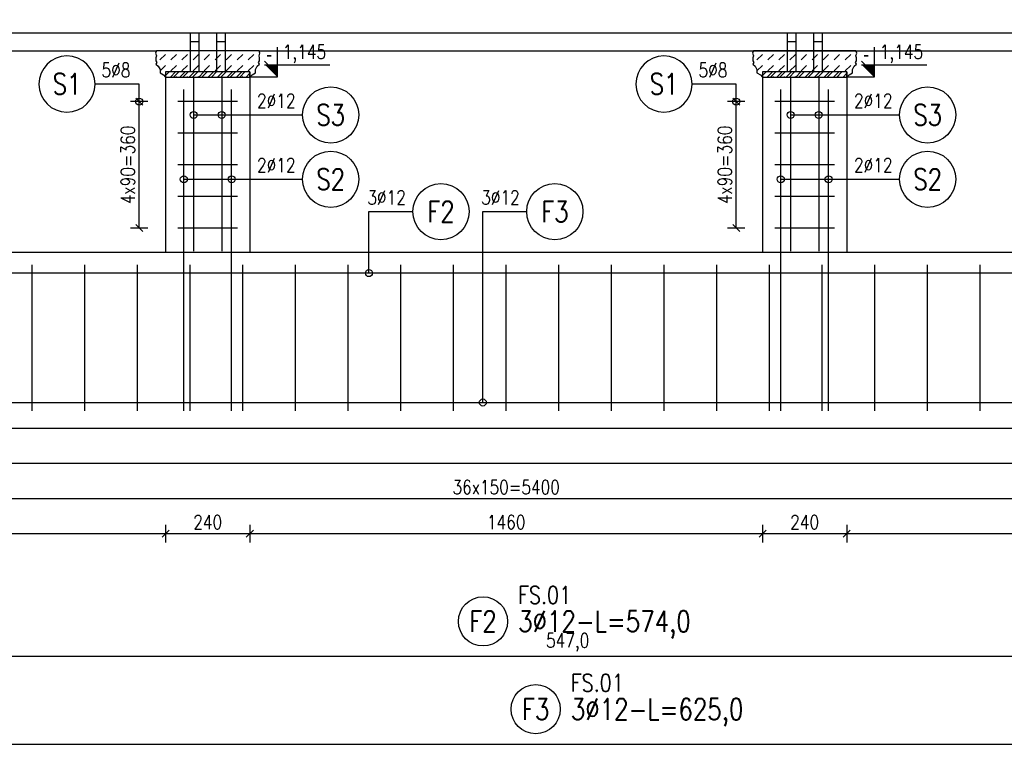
# Model space of a CAD drawing. Header units: millimetres. Extents: x 0 to 1625, y 0 to 742.
# Tile 21 of 24: x 866 to 1146, y 361 to 567. Entities that reach past the tile are written whole.
import ezdxf
from ezdxf.enums import TextEntityAlignment as Align

# ---------------------------------------------------------------- set-up
doc = ezdxf.new("R2010")
doc.units = ezdxf.units.MM
for name, color, linetype in [('_K_Konstrukcja', 7, 'Continuous'), ('e-cad_cienkie', 1, 'Continuous'), ('e-cad_kontur', 2, 'Continuous'), ('e-cad_opisy', 8, 'Continuous'), ('e-cad_prety_widok', 3, 'Continuous'), ('e-cad_stal_kontur', 3, 'Continuous'), ('e-cad_strzemiona', 3, 'Continuous'), ('e-cad_wymiary', 1, 'Continuous'), ('e-cad_wypelnienia', 254, 'Continuous'), ('opis', 5, 'Continuous')]:
    doc.layers.add(name, color=color, linetype=linetype)
doc.layers.add('e-cad_rzutnie', color=61, linetype='Continuous', plot=False)
doc.styles.add('e-cad_1', font='simplex.shx', dxfattribs={"width": 0.8})
doc.styles.add('ROMANS 1do20', font='simplex.shx', dxfattribs={"width": 0.8, "height": 4})
doc.styles.get("Standard").update_dxf_attribs({"font": 'arial.ttf'})
doc.dimstyles.new('e-cad_1_20_[cm]', dxfattribs={"dimscale": 2, "dimtxt": 2, "dimasz": 1, "dimexe": 1.25, "dimexo": 0.625, "dimtad": 1, "dimdec": 0, "dimlfac": 10, "dimrnd": 0.1, "dimzin": 1, "dimtxsty": 'e-cad_1', "dimblk": 'OBLIQUE', "dimcen": 2.5, "dimclrd": 8, "dimclre": 8, "dimclrt": 1, "dimadec": 0, "dimazin": 0, "dimtfac": 1, "dimtix": 1, "dimtmove": 1, "dimatfit": 3, "dimldrblk": 'OBLIQUE', "dimfxl": 1.25, "dimfxlon": 1, "dimtfill": 1, "dimarcsym": 0})

# ---------------------------------------------------------------- blocks, each defined once
blk = doc.blocks.new('_Oblique')
at = {"color": 0, "linetype": 'ByBlock', "lineweight": -2}
blk.add_line((-0.5, -0.5), (0.5, 0.5), dxfattribs=at)
blk = doc.blocks.new('*D99')
at = {"layer": 'Defpoints', "color": 0, "ltscale": 0.8}
for p in [(919.58, 500.83), (1192.83, 500.83), (867.08, 450.83)]:
    blk.add_point(p, dxfattribs=at)
at = {"layer": 'e-cad_wymiary', "color": 8, "lineweight": -2, "ltscale": 0.8}
for p, q in [((1190.33, 500.83), (1195.33, 500.83)), ((1192.83, 450.83), (1192.83, 500.83)), ((1190.33, 450.83), (1195.33, 450.83))]:
    blk.add_line(p, q, dxfattribs=at)
at = {"layer": 'e-cad_wymiary', "color": 8, "lineweight": -2, "ltscale": 0.8, "xscale": 2, "yscale": 2, "zscale": 2}
for p, rotation in [((1192.83, 500.83), 90), ((1192.83, 450.83), 270)]:
    blk.add_blockref('_Oblique', p, dxfattribs=dict(at, rotation=rotation))
at = {"layer": 'e-cad_wymiary', "color": 1, "ltscale": 0.8, "insert": (1189.58, 475.83), "char_height": 4, "attachment_point": 5, "rotation": 90, "style": 'e-cad_1', "bg_fill": 3, "box_fill_scale": 1.1, "bg_fill_color": 257, "bg_fill_transparency": 0}
blk.add_mtext('500', dxfattribs=at)
blk = doc.blocks.new('*D100')
at = {"layer": 'Defpoints', "color": 0, "ltscale": 0.8}
for p in [(931.58, 550.83), (1192.83, 550.83), (919.58, 500.83)]:
    blk.add_point(p, dxfattribs=at)
at = {"layer": 'e-cad_wymiary', "color": 8, "lineweight": -2, "ltscale": 0.8}
for p, q in [((1190.33, 550.83), (1195.33, 550.83)), ((1192.83, 500.83), (1192.83, 550.83)), ((1190.33, 500.83), (1195.33, 500.83))]:
    blk.add_line(p, q, dxfattribs=at)
at = {"layer": 'e-cad_wymiary', "color": 8, "lineweight": -2, "ltscale": 0.8, "xscale": 2, "yscale": 2, "zscale": 2}
for p, rotation in [((1192.83, 550.83), 90), ((1192.83, 500.83), 270)]:
    blk.add_blockref('_Oblique', p, dxfattribs=dict(at, rotation=rotation))
at = {"layer": 'e-cad_wymiary', "color": 1, "ltscale": 0.8, "insert": (1189.58, 525.83), "char_height": 4, "attachment_point": 5, "rotation": 90, "style": 'e-cad_1', "bg_fill": 3, "box_fill_scale": 1.1, "bg_fill_color": 257, "bg_fill_transparency": 0}
blk.add_mtext('500', dxfattribs=at)
blk = doc.blocks.new('*D101')
at = {"layer": 'Defpoints', "color": 0, "ltscale": 0.8}
for p in [(924.58, 558.33), (1192.83, 558.33), (931.58, 550.83)]:
    blk.add_point(p, dxfattribs=at)
at = {"layer": 'e-cad_wymiary', "color": 8, "lineweight": -2, "ltscale": 0.8}
for p, q in [((1190.33, 558.33), (1195.33, 558.33)), ((1192.83, 558.33), (1192.83, 560.33)), ((1192.83, 550.83), (1192.83, 558.33)), ((1190.33, 550.83), (1195.33, 550.83)), ((1192.83, 550.83), (1192.83, 548.83))]:
    blk.add_line(p, q, dxfattribs=at)
at = {"layer": 'e-cad_wymiary', "color": 8, "lineweight": -2, "ltscale": 0.8, "xscale": 2, "yscale": 2, "zscale": 2}
for p, rotation in [((1192.83, 558.33), 270), ((1192.83, 550.83), 90)]:
    blk.add_blockref('_Oblique', p, dxfattribs=dict(at, rotation=rotation))
at = {"layer": 'e-cad_wymiary', "color": 1, "ltscale": 0.8, "insert": (1189.58, 554.58), "char_height": 4, "attachment_point": 5, "rotation": 90, "style": 'e-cad_1', "bg_fill": 3, "box_fill_scale": 1.1, "bg_fill_color": 257, "bg_fill_transparency": 0}
blk.add_mtext('75', dxfattribs=at)
blk = doc.blocks.new('*D156')
at = {"layer": 'Defpoints', "color": 0, "ltscale": 0.8}
for p in [(734.58, 455.83), (1274.58, 455.83), (1274.58, 430.83)]:
    blk.add_point(p, dxfattribs=at)
at = {"layer": 'e-cad_wymiary', "color": 8, "lineweight": -2, "ltscale": 0.8}
for p, q in [((734.58, 433.33), (734.58, 428.33)), ((1274.58, 433.33), (1274.58, 428.33)), ((734.58, 430.83), (1274.58, 430.83))]:
    blk.add_line(p, q, dxfattribs=at)
at = {"layer": 'e-cad_wymiary', "color": 8, "lineweight": -2, "ltscale": 0.8, "xscale": 2, "yscale": 2, "zscale": 2, "rotation": 180}
blk.add_blockref('_Oblique', (734.58, 430.83), dxfattribs=at)
at = {"layer": 'e-cad_wymiary', "color": 8, "lineweight": -2, "ltscale": 0.8, "xscale": 2, "yscale": 2, "zscale": 2}
blk.add_blockref('_Oblique', (1274.58, 430.83), dxfattribs=at)
at = {"layer": 'e-cad_wymiary', "color": 1, "ltscale": 0.8, "insert": (1004.58, 434.08), "char_height": 4, "attachment_point": 5, "style": 'e-cad_1', "bg_fill": 3, "box_fill_scale": 1.1, "bg_fill_color": 257, "bg_fill_transparency": 0}
blk.add_mtext('36x150=5400', dxfattribs=at)
blk = doc.blocks.new('e-cad_ZelbetOpis_7')
blk.add_circle((5, 5), 3.5)
at = {"layer": 'e-cad_opisy', "style": 'e-cad_1', "width": 0.8, "flags": 1}
for tag, p in [('SREDNICA', (25, 8)), ('SZT', (25, 7)), ('DLUGOSC', (25, 7.5)), ('KOD', (30, 8)), ('HAK_1', (30, 7.5)), ('HAK_2', (30, 7)), ('GATUNEK_STALI', (25, 6.5)), ('OPIS_2', (25, 5.5)), ('KLASA_STALI', (25, 6)), ('A', (30, 6.5)), ('C', (30, 5.5)), ('B', (30, 6)), ('D', (30, 5)), ('E', (30, 4.5)), ('F', (30, 4)), ('R', (30, 3.5)), ('HAK_1_DLUGOSC', (30, 3)), ('HAK_2_DLUGOSC', (30, 2.5)), ('KIERUNEK', (30, 2))]:
    blk.add_attdef(tag, p, '', height=0.3, dxfattribs=at)
at = {"layer": 'e-cad_opisy', "style": 'e-cad_1', "width": 0.8}
blk.add_attdef('NR', text='', height=3, dxfattribs=at).set_placement((5, 3.5), align=Align.CENTER)
for tag, p in [('OPIS_1', (10, 3.5)), ('UWAGI', (10, -6))]:
    blk.add_attdef(tag, p, '', height=3, dxfattribs=at)
at = {"layer": 'e-cad_rzutnie', "style": 'e-cad_1', "width": 0.8}
blk.add_attdef('POZYCJA', (10, 7.5), '', height=2.5, dxfattribs=at)
blk = doc.blocks.new('e-cad_ZelbetOpisNiezliczalny_1P')
at = {"layer": 'e-cad_cienkie'}
blk.add_circle((4, 0), 4, dxfattribs=at)
at = {"layer": 'e-cad_opisy', "ltscale": 0.04, "style": 'e-cad_1', "width": 0.8}
for tag, p in [('OPIS', (-1, 1)), ('UWAGI', (-1, -3))]:
    blk.add_attdef(tag, text='', height=2, dxfattribs=at).set_placement(p, align=Align.RIGHT)
blk.add_attdef('NR', text='', height=3, dxfattribs=at).set_placement((4, 0), align=Align.MIDDLE_CENTER)
blk = doc.blocks.new('*D160')
at = {"layer": 'Defpoints', "color": 0, "ltscale": 0.8}
for p in [(761.58, 500.83), (907.58, 500.83), (907.58, 420.83)]:
    blk.add_point(p, dxfattribs=at)
at = {"layer": 'e-cad_wymiary', "color": 8, "lineweight": -2, "ltscale": 0.8}
for p, q in [((761.58, 423.33), (761.58, 418.33)), ((761.58, 420.83), (907.58, 420.83)), ((907.58, 423.33), (907.58, 418.33))]:
    blk.add_line(p, q, dxfattribs=at)
at = {"layer": 'e-cad_wymiary', "color": 8, "lineweight": -2, "ltscale": 0.8, "xscale": 2, "yscale": 2, "zscale": 2, "rotation": 180}
blk.add_blockref('_Oblique', (761.58, 420.83), dxfattribs=at)
at = {"layer": 'e-cad_wymiary', "color": 8, "lineweight": -2, "ltscale": 0.8, "xscale": 2, "yscale": 2, "zscale": 2}
blk.add_blockref('_Oblique', (907.58, 420.83), dxfattribs=at)
at = {"layer": 'e-cad_wymiary', "color": 1, "ltscale": 0.8, "insert": (834.58, 424.08), "char_height": 4, "attachment_point": 5, "style": 'e-cad_1', "bg_fill": 3, "box_fill_scale": 1.1, "bg_fill_color": 257, "bg_fill_transparency": 0}
blk.add_mtext('1460', dxfattribs=at)
blk = doc.blocks.new('*D161')
at = {"layer": 'Defpoints', "color": 0, "ltscale": 0.8}
for p in [(907.58, 500.83), (931.58, 500.83), (931.58, 420.83)]:
    blk.add_point(p, dxfattribs=at)
at = {"layer": 'e-cad_wymiary', "color": 8, "lineweight": -2, "ltscale": 0.8}
for p, q in [((907.58, 423.33), (907.58, 418.33)), ((907.58, 420.83), (931.58, 420.83)), ((931.58, 423.33), (931.58, 418.33))]:
    blk.add_line(p, q, dxfattribs=at)
at = {"layer": 'e-cad_wymiary', "color": 8, "lineweight": -2, "ltscale": 0.8, "xscale": 2, "yscale": 2, "zscale": 2, "rotation": 180}
blk.add_blockref('_Oblique', (907.58, 420.83), dxfattribs=at)
at = {"layer": 'e-cad_wymiary', "color": 8, "lineweight": -2, "ltscale": 0.8, "xscale": 2, "yscale": 2, "zscale": 2}
blk.add_blockref('_Oblique', (931.58, 420.83), dxfattribs=at)
at = {"layer": 'e-cad_wymiary', "color": 1, "ltscale": 0.8, "insert": (919.58, 424.08), "char_height": 4, "attachment_point": 5, "style": 'e-cad_1', "bg_fill": 3, "box_fill_scale": 1.1, "bg_fill_color": 257, "bg_fill_transparency": 0}
blk.add_mtext('240', dxfattribs=at)
blk = doc.blocks.new('*D162')
at = {"layer": 'Defpoints', "color": 0, "ltscale": 0.8}
for p in [(931.58, 500.83), (1077.58, 500.83), (1077.58, 420.83)]:
    blk.add_point(p, dxfattribs=at)
at = {"layer": 'e-cad_wymiary', "color": 8, "lineweight": -2, "ltscale": 0.8}
for p, q in [((931.58, 423.33), (931.58, 418.33)), ((931.58, 420.83), (1077.58, 420.83)), ((1077.58, 423.33), (1077.58, 418.33))]:
    blk.add_line(p, q, dxfattribs=at)
at = {"layer": 'e-cad_wymiary', "color": 8, "lineweight": -2, "ltscale": 0.8, "xscale": 2, "yscale": 2, "zscale": 2, "rotation": 180}
blk.add_blockref('_Oblique', (931.58, 420.83), dxfattribs=at)
at = {"layer": 'e-cad_wymiary', "color": 8, "lineweight": -2, "ltscale": 0.8, "xscale": 2, "yscale": 2, "zscale": 2}
blk.add_blockref('_Oblique', (1077.58, 420.83), dxfattribs=at)
at = {"layer": 'e-cad_wymiary', "color": 1, "ltscale": 0.8, "insert": (1004.58, 424.08), "char_height": 4, "attachment_point": 5, "style": 'e-cad_1', "bg_fill": 3, "box_fill_scale": 1.1, "bg_fill_color": 257, "bg_fill_transparency": 0}
blk.add_mtext('1460', dxfattribs=at)
blk = doc.blocks.new('*D163')
at = {"layer": 'Defpoints', "color": 0, "ltscale": 0.8}
for p in [(1077.58, 500.83), (1101.58, 500.83), (1101.58, 420.83)]:
    blk.add_point(p, dxfattribs=at)
at = {"layer": 'e-cad_wymiary', "color": 8, "lineweight": -2, "ltscale": 0.8}
for p, q in [((1077.58, 423.33), (1077.58, 418.33)), ((1077.58, 420.83), (1101.58, 420.83)), ((1101.58, 423.33), (1101.58, 418.33))]:
    blk.add_line(p, q, dxfattribs=at)
at = {"layer": 'e-cad_wymiary', "color": 8, "lineweight": -2, "ltscale": 0.8, "xscale": 2, "yscale": 2, "zscale": 2, "rotation": 180}
blk.add_blockref('_Oblique', (1077.58, 420.83), dxfattribs=at)
at = {"layer": 'e-cad_wymiary', "color": 8, "lineweight": -2, "ltscale": 0.8, "xscale": 2, "yscale": 2, "zscale": 2}
blk.add_blockref('_Oblique', (1101.58, 420.83), dxfattribs=at)
at = {"layer": 'e-cad_wymiary', "color": 1, "ltscale": 0.8, "insert": (1089.58, 424.08), "char_height": 4, "attachment_point": 5, "style": 'e-cad_1', "bg_fill": 3, "box_fill_scale": 1.1, "bg_fill_color": 257, "bg_fill_transparency": 0}
blk.add_mtext('240', dxfattribs=at)
blk = doc.blocks.new('*D164')
at = {"layer": 'Defpoints', "color": 0, "ltscale": 0.8}
for p in [(1101.58, 500.83), (1247.58, 500.83), (1247.58, 420.83)]:
    blk.add_point(p, dxfattribs=at)
at = {"layer": 'e-cad_wymiary', "color": 8, "lineweight": -2, "ltscale": 0.8}
for p, q in [((1101.58, 423.33), (1101.58, 418.33)), ((1101.58, 420.83), (1247.58, 420.83)), ((1247.58, 423.33), (1247.58, 418.33))]:
    blk.add_line(p, q, dxfattribs=at)
at = {"layer": 'e-cad_wymiary', "color": 8, "lineweight": -2, "ltscale": 0.8, "xscale": 2, "yscale": 2, "zscale": 2, "rotation": 180}
blk.add_blockref('_Oblique', (1101.58, 420.83), dxfattribs=at)
at = {"layer": 'e-cad_wymiary', "color": 8, "lineweight": -2, "ltscale": 0.8, "xscale": 2, "yscale": 2, "zscale": 2}
blk.add_blockref('_Oblique', (1247.58, 420.83), dxfattribs=at)
at = {"layer": 'e-cad_wymiary', "color": 1, "ltscale": 0.8, "insert": (1174.58, 424.08), "char_height": 4, "attachment_point": 5, "style": 'e-cad_1', "bg_fill": 3, "box_fill_scale": 1.1, "bg_fill_color": 257, "bg_fill_transparency": 0}
blk.add_mtext('1460', dxfattribs=at)
blk = doc.blocks.new('*D173')
at = {"layer": 'Defpoints', "color": 0, "ltscale": 0.8}
for p in [(900.08, 543.83), (911.08, 543.83), (911.08, 507.83)]:
    blk.add_point(p, dxfattribs=at)
at = {"layer": 'e-cad_wymiary', "color": 8, "lineweight": -2, "ltscale": 0.8}
for p, q in [((902.58, 543.83), (897.58, 543.83)), ((900.08, 507.83), (900.08, 543.83)), ((902.58, 507.83), (897.58, 507.83))]:
    blk.add_line(p, q, dxfattribs=at)
at = {"layer": 'e-cad_wymiary', "color": 8, "lineweight": -2, "ltscale": 0.8, "xscale": 2, "yscale": 2, "zscale": 2}
for p, rotation in [((900.08, 543.83), 90), ((900.08, 507.83), 270)]:
    blk.add_blockref('_Oblique', p, dxfattribs=dict(at, rotation=rotation))
at = {"layer": 'e-cad_wymiary', "color": 1, "ltscale": 0.8, "insert": (896.83, 525.83), "char_height": 4, "attachment_point": 5, "rotation": 90, "style": 'e-cad_1', "bg_fill": 3, "box_fill_scale": 1.1, "bg_fill_color": 257, "bg_fill_transparency": 0}
blk.add_mtext('4x90=360', dxfattribs=at)
blk = doc.blocks.new('*D174')
at = {"layer": 'Defpoints', "color": 0, "ltscale": 0.8}
for p in [(1070.08, 543.83), (1081.08, 543.83), (1081.08, 507.83)]:
    blk.add_point(p, dxfattribs=at)
at = {"layer": 'e-cad_wymiary', "color": 8, "lineweight": -2, "ltscale": 0.8}
for p, q in [((1072.58, 543.83), (1067.58, 543.83)), ((1070.08, 507.83), (1070.08, 543.83)), ((1072.58, 507.83), (1067.58, 507.83))]:
    blk.add_line(p, q, dxfattribs=at)
at = {"layer": 'e-cad_wymiary', "color": 8, "lineweight": -2, "ltscale": 0.8, "xscale": 2, "yscale": 2, "zscale": 2}
for p, rotation in [((1070.08, 543.83), 90), ((1070.08, 507.83), 270)]:
    blk.add_blockref('_Oblique', p, dxfattribs=dict(at, rotation=rotation))
at = {"layer": 'e-cad_wymiary', "color": 1, "ltscale": 0.8, "insert": (1066.83, 525.83), "char_height": 4, "attachment_point": 5, "rotation": 90, "style": 'e-cad_1', "bg_fill": 3, "box_fill_scale": 1.1, "bg_fill_color": 257, "bg_fill_transparency": 0}
blk.add_mtext('4x90=360', dxfattribs=at)

msp = doc.modelspace()

# ---------------------------------------------------------------- hatches: boundary and pattern name
at = {"layer": 'e-cad_wypelnienia', "ltscale": 0.005}
h = msp.add_hatch(dxfattribs=at)
h.set_pattern_fill('DASH', color=256, scale=0.7, angle=45, style=0)
h.set_pattern_definition([(45, (-21145.9465, 23676.2824), (0, 3.14308964), [2.2225, -2.2225])])
h.paths.add_polyline_path([(904.76, 557.64), (904.97, 556.83), (904.82, 556.27), (904.82, 555.43), (905.1, 554.95), (904.85, 554.53), (905.48, 553.9), (906, 552.98), (906, 552.01), (906.96, 551.45), (907.58, 550.83), (931.58, 550.83), (932.21, 551.45), (933.16, 552.01), (933.16, 552.98), (933.69, 553.9), (934.32, 554.53), (934.07, 554.95), (934.34, 555.43), (934.34, 556.27), (934.19, 556.83), (934.41, 557.64), (934.19, 558.33), (904.97, 558.33)])
h = msp.add_hatch(dxfattribs=at)
h.set_pattern_fill('ANSI32', color=256, scale=0.2)
h.set_pattern_definition([(45, (-236649.438, 26405.8097), (-1.347038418, 1.347038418), []), (45, (-236648.54, 26405.8097), (-1.347038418, 1.347038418), [])])
h.paths.add_polyline_path([(907.58, 550.83), (907.58, 552.33), (931.58, 552.33), (931.58, 550.83)])
at = {"layer": 'opis', "ltscale": 2}
h = msp.add_hatch(color=9, dxfattribs=at)
h.paths.add_polyline_path([(939.33, 554.32), (935.84, 554.32), (937.33, 552.83), (939.33, 552.83)])
h.paths.add_polyline_path([(939.33, 552.83), (937.33, 552.83), (939.33, 550.83)])

# ---------------------------------------------------------------- linework, layer by layer
at = {"layer": '_K_Konstrukcja', "color": 8, "ltscale": 0.005}
for p, q in [((764.19, 558.33), (904.97, 558.33)), ((934.19, 558.33), (1244.97, 558.33))]:
    msp.add_line(p, q, dxfattribs=at)
at = {"layer": 'e-cad_cienkie', "ltscale": 0.1}
msp.add_lwpolyline([(931.58, 550.83), (932.21, 551.45), (933.16, 552.01), (933.16, 552.98), (933.69, 553.9), (934.32, 554.53), (934.07, 554.95), (934.34, 555.43), (934.34, 556.27), (934.19, 556.83), (934.41, 557.64), (934.19, 558.33), (904.97, 558.33), (904.76, 557.64), (904.97, 556.83), (904.82, 556.27), (904.82, 555.43), (905.1, 554.95), (904.85, 554.53), (905.48, 553.9), (906, 552.98), (906, 552.01), (906.96, 551.45), (907.58, 550.83)], close=True, dxfattribs=at)
at = {"layer": 'e-cad_cienkie', "color": 9, "ltscale": 0.8}
msp.add_lwpolyline([(726.08, 450.83), (1283.08, 450.83), (1293.08, 440.83), (716.08, 440.83)], close=True, dxfattribs=at)
at = {"layer": 'e-cad_kontur', "ltscale": 0.005}
for p, q in [((907.58, 552.33), (907.58, 500.83)), ((931.58, 552.33), (931.58, 500.83))]:
    msp.add_line(p, q, dxfattribs=at)
for points in [[(714.58, 573.33), (1294.58, 573.33), (1294.58, 563.33), (714.58, 563.33)], [(907.58, 550.83), (931.58, 550.83), (931.58, 552.33), (907.58, 552.33)], [(726.08, 450.83), (1283.08, 450.83), (1283.08, 500.83), (726.08, 500.83)]]:
    msp.add_lwpolyline(points, close=True, dxfattribs=at)
at = {"layer": 'e-cad_prety_widok', "ltscale": 0.8}
for points in [[(762.68, 410.23), (762.68, 363.83, 0.414214), (765.68, 360.83), (1308.48, 360.83, 0.414214), (1311.48, 363.83), (1311.48, 410.23)], [(1294.98, 370.43), (1294.98, 382.83, 0.414214), (1291.98, 385.83), (752.18, 385.83, 0.414214), (749.18, 382.83), (749.18, 370.43)]]:
    msp.add_lwpolyline(points, format="xyb", dxfattribs=at)
at = {"layer": 'e-cad_stal_kontur', "ltscale": 0.005}
for p, q in [((914.58, 563.33), (914.58, 552.33)), ((914.58, 560.99), (917.08, 560.99)), ((917.08, 563.33), (917.08, 552.33)), ((922.08, 563.33), (922.08, 552.33)), ((922.08, 560.99), (924.58, 560.99)), ((924.58, 563.33), (924.58, 552.33))]:
    msp.add_line(p, q, dxfattribs=at)
at = {"layer": 'opis', "color": 9, "ltscale": 2}
for p, q in [((939.33, 559.31), (939.33, 550.83)), ((939.33, 551.83), (935.8, 555.32)), ((935.8, 554.32), (954.38, 554.32))]:
    msp.add_line(p, q, dxfattribs=at)
msp.add_lwpolyline([(939.33, 550.83), (931.58, 550.83)], dxfattribs=at)

# ---------------------------------------------------------------- block references
at = {"layer": 'e-cad_opisy', "ltscale": 0.8, "xscale": 2, "yscale": 2, "zscale": 2, "rotation": 360}
msp.add_blockref('e-cad_ZelbetOpis_7', (987.98, 385.83), dxfattribs=at).add_auto_attribs({'OPIS_1': '3%%c12-L=574,0', 'NR': 'F2', 'POZYCJA': 'FS.01'})
at = {"layer": 'e-cad_opisy', "ltscale": 0.8, "xscale": 2, "yscale": 2, "zscale": 2}
msp.add_blockref('e-cad_ZelbetOpis_7', (1002.98, 360.83), dxfattribs=at).add_auto_attribs({'OPIS_1': '3%%c12-L=625,0', 'NR': 'F3', 'POZYCJA': 'FS.01'})

# ---------------------------------------------------------------- texts
at = {"layer": 'e-cad_opisy', "ltscale": 0.8, "style": 'e-cad_1', "width": 0.8}
msp.add_text('547,0', height=4, dxfattribs=at).set_placement((1022.08, 390.43), align=Align.MIDDLE_CENTER)
at = {"layer": 'opis', "color": 9, "ltscale": 2, "style": 'ROMANS 1do20', "width": 0.8}
msp.add_text('1,145', height=4, dxfattribs=at).set_placement((940.95, 556.04))
at = {"layer": 'opis', "color": 9, "ltscale": 2}
msp.add_text('-', height=3.49, dxfattribs=at).set_placement((936.27, 555.52))

# ---------------------------------------------------------------- next in the draw order: dimensions: what is measured, and where the dimension line sits
at = {"layer": 'e-cad_wymiary', "ltscale": 0.8}
dim = msp.add_linear_dim(base=(1192.83, 500.83), p1=(867.08, 450.83), p2=(919.58, 500.83), angle=90, dimstyle='e-cad_1_20_[cm]', override={"dimblk": 'Oblique', "dimtfill": 1, "dimtfillclr": 0}, dxfattribs=at)
dim.commit()
dim.dimension.update_dxf_attribs({"geometry": '*D99', "text_midpoint": (1189.58, 475.83)})

# ---------------------------------------------------------------- next in the draw order: linework, layer by layer
at = {"layer": 'e-cad_prety_widok', "ltscale": 0.8}
msp.add_lwpolyline([(912.78, 455.83), (912.78, 547.33)], dxfattribs=at)
for points in [[(730.18, 497.56), (730.18, 461.16, 0.414214), (733.18, 458.16), (1275.98, 458.16, 0.414214), (1278.98, 461.16), (1278.98, 497.56)], [(1277.48, 479.6), (1277.48, 492, 0.414214), (1274.48, 495), (734.68, 495, 0.414214), (731.68, 492), (731.68, 479.6)]]:
    msp.add_lwpolyline(points, format="xyb", dxfattribs=at)
at = {"layer": 'e-cad_strzemiona', "ltscale": 0.8}
for points in [[(869.58, 455.83), (869.58, 497.33)], [(884.58, 455.83), (884.58, 497.33)], [(899.58, 455.83), (899.58, 497.33)], [(914.58, 455.83), (914.58, 497.33)], [(929.58, 455.83), (929.58, 497.33)], [(944.58, 455.83), (944.58, 497.33)], [(959.58, 455.83), (959.58, 497.33)], [(974.58, 455.83), (974.58, 497.33)], [(989.58, 455.83), (989.58, 497.33)], [(1004.58, 455.83), (1004.58, 497.33)], [(1019.58, 455.83), (1019.58, 497.33)], [(1034.58, 455.83), (1034.58, 497.33)], [(1049.58, 455.83), (1049.58, 497.33)], [(1064.58, 455.83), (1064.58, 497.33)], [(1079.58, 455.83), (1079.58, 497.33)], [(1094.58, 455.83), (1094.58, 497.33)], [(1109.58, 455.83), (1109.58, 497.33)], [(1124.58, 455.83), (1124.58, 497.33)], [(1139.58, 455.83), (1139.58, 497.33)]]:
    msp.add_lwpolyline(points, dxfattribs=at)

# ---------------------------------------------------------------- next in the draw order: dimensions: what is measured, and where the dimension line sits
at = {"layer": 'e-cad_wymiary', "ltscale": 0.8}
dim = msp.add_linear_dim(base=(1192.83, 550.83), p1=(919.58, 500.83), p2=(931.58, 550.83), angle=90, dimstyle='e-cad_1_20_[cm]', override={"dimblk": 'Oblique', "dimtfill": 1, "dimtfillclr": 0}, dxfattribs=at)
dim.commit()
dim.dimension.update_dxf_attribs({"geometry": '*D100', "text_midpoint": (1189.58, 525.83)})

# ---------------------------------------------------------------- next in the draw order: linework, layer by layer
at = {"layer": 'e-cad_prety_widok', "ltscale": 0.8}
for points in [[(926.38, 455.83), (926.38, 547.33)], [(1082.78, 455.83), (1082.78, 547.33)], [(1096.38, 455.83), (1096.38, 547.33)]]:
    msp.add_lwpolyline(points, dxfattribs=at)
at = {"layer": 'e-cad_strzemiona', "ltscale": 0.8}
for points in [[(928.08, 543.83), (911.08, 543.83)], [(1098.08, 543.83), (1081.08, 543.83)], [(928.08, 534.83), (911.08, 534.83)], [(1098.08, 534.83), (1081.08, 534.83)], [(928.08, 525.83), (911.08, 525.83)], [(1098.08, 525.83), (1081.08, 525.83)], [(928.08, 516.83), (911.08, 516.83)], [(1098.08, 516.83), (1081.08, 516.83)], [(928.08, 507.83), (911.08, 507.83)], [(1098.08, 507.83), (1081.08, 507.83)]]:
    msp.add_lwpolyline(points, dxfattribs=at)

# ---------------------------------------------------------------- next in the draw order: block references
at = {"layer": 'e-cad_opisy', "ltscale": 0.8, "xscale": 2, "yscale": 2, "zscale": 2}
for p, values in [((946.6, 521.73), {'OPIS': '2%%c12', 'NR': 'S2'}), ((1116.6, 521.73), {'OPIS': '2%%c12', 'NR': 'S2'}), ((978.01, 512.5), {'OPIS': '3%%c12', 'NR': 'F2'}), ((1010.44, 512.5), {'OPIS': '3%%c12', 'NR': 'F3'})]:
    msp.add_blockref('e-cad_ZelbetOpisNiezliczalny_1P', p, dxfattribs=at).add_auto_attribs(values)

# ---------------------------------------------------------------- next in the draw order: dimensions: what is measured, and where the dimension line sits
at = {"layer": 'e-cad_wymiary', "ltscale": 0.8}
dim = msp.add_linear_dim(base=(1192.83, 558.33), p1=(931.58, 550.83), p2=(924.58, 558.33), angle=90, dimstyle='e-cad_1_20_[cm]', override={"dimblk": 'Oblique', "dimtfill": 1, "dimtfillclr": 0}, dxfattribs=at)
dim.commit()
dim.dimension.update_dxf_attribs({"geometry": '*D101', "text_midpoint": (1189.58, 554.58)})

# ---------------------------------------------------------------- next in the draw order: leaders
at = {"layer": 'e-cad_cienkie', "ltscale": 0.8}
for points in [[(915.58, 540.04), (946.6, 540.04)], [(923.58, 540.04), (946.6, 540.04)], [(1085.58, 540.04), (1116.6, 540.04)], [(1093.58, 540.04), (1116.6, 540.04)], [(912.78, 521.73), (946.6, 521.73)], [(926.38, 521.73), (946.6, 521.73)], [(1082.78, 521.73), (1116.6, 521.73)], [(1096.38, 521.73), (1116.6, 521.73)], [(965.5, 495), (965.5, 512.5), (978.01, 512.5)]]:
    msp.add_leader(points, dimstyle='e-cad_1_20_[cm]', override={"dimldrblk": 'DotBlank'}, dxfattribs=at)

# ---------------------------------------------------------------- next in the draw order: hatches: boundary and pattern name
at = {"layer": 'e-cad_wypelnienia', "ltscale": 0.005}
h = msp.add_hatch(dxfattribs=at)
h.set_pattern_fill('DASH', color=256, scale=0.7, angle=45, style=0)
h.set_pattern_definition([(45, (-20975.9465, 23676.2824), (0, 3.14308964), [2.2225, -2.2225])])
h.paths.add_polyline_path([(1074.76, 557.64), (1074.97, 556.83), (1074.82, 556.27), (1074.82, 555.43), (1075.1, 554.95), (1074.85, 554.53), (1075.48, 553.9), (1076, 552.98), (1076, 552.01), (1076.96, 551.45), (1077.58, 550.83), (1101.58, 550.83), (1102.21, 551.45), (1103.16, 552.01), (1103.16, 552.98), (1103.69, 553.9), (1104.32, 554.53), (1104.07, 554.95), (1104.34, 555.43), (1104.34, 556.27), (1104.19, 556.83), (1104.41, 557.64), (1104.19, 558.33), (1074.97, 558.33)])
h = msp.add_hatch(dxfattribs=at)
h.set_pattern_fill('ANSI32', color=256, scale=0.2)
h.set_pattern_definition([(45, (-236479.438, 26405.8097), (-1.347038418, 1.347038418), []), (45, (-236478.54, 26405.8097), (-1.347038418, 1.347038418), [])])
h.paths.add_polyline_path([(1077.58, 550.83), (1077.58, 552.33), (1101.58, 552.33), (1101.58, 550.83)])
at = {"layer": 'opis', "ltscale": 2}
h = msp.add_hatch(color=9, dxfattribs=at)
h.paths.add_polyline_path([(1109.33, 554.32), (1105.84, 554.32), (1107.33, 552.83), (1109.33, 552.83)])
h.paths.add_polyline_path([(1109.33, 552.83), (1107.33, 552.83), (1109.33, 550.83)])

# ---------------------------------------------------------------- next in the draw order: linework, layer by layer
at = {"layer": 'e-cad_cienkie', "ltscale": 0.1}
msp.add_lwpolyline([(1101.58, 550.83), (1102.21, 551.45), (1103.16, 552.01), (1103.16, 552.98), (1103.69, 553.9), (1104.32, 554.53), (1104.07, 554.95), (1104.34, 555.43), (1104.34, 556.27), (1104.19, 556.83), (1104.41, 557.64), (1104.19, 558.33), (1074.97, 558.33), (1074.76, 557.64), (1074.97, 556.83), (1074.82, 556.27), (1074.82, 555.43), (1075.1, 554.95), (1074.85, 554.53), (1075.48, 553.9), (1076, 552.98), (1076, 552.01), (1076.96, 551.45), (1077.58, 550.83)], close=True, dxfattribs=at)
at = {"layer": 'e-cad_kontur', "ltscale": 0.005}
for p, q in [((1077.58, 552.33), (1077.58, 500.83)), ((1101.58, 552.33), (1101.58, 500.83))]:
    msp.add_line(p, q, dxfattribs=at)
msp.add_lwpolyline([(1077.58, 550.83), (1101.58, 550.83), (1101.58, 552.33), (1077.58, 552.33)], close=True, dxfattribs=at)
at = {"layer": 'e-cad_stal_kontur', "ltscale": 0.005}
for p, q in [((1084.58, 563.33), (1084.58, 552.33)), ((1084.58, 560.99), (1087.08, 560.99)), ((1087.08, 563.33), (1087.08, 552.33)), ((1092.08, 563.33), (1092.08, 552.33)), ((1092.08, 560.99), (1094.58, 560.99)), ((1094.58, 563.33), (1094.58, 552.33))]:
    msp.add_line(p, q, dxfattribs=at)
at = {"layer": 'opis', "color": 9, "ltscale": 2}
for p, q in [((1109.33, 559.31), (1109.33, 550.83)), ((1109.33, 551.83), (1105.8, 555.32)), ((1105.8, 554.32), (1124.38, 554.32))]:
    msp.add_line(p, q, dxfattribs=at)
msp.add_lwpolyline([(1109.33, 550.83), (1101.58, 550.83)], dxfattribs=at)

# ---------------------------------------------------------------- next in the draw order: block references
at = {"layer": 'e-cad_opisy', "ltscale": 0.8, "xscale": 2, "yscale": 2, "zscale": 2}
for p in [(946.6, 540.04), (1116.6, 540.04)]:
    msp.add_blockref('e-cad_ZelbetOpisNiezliczalny_1P', p, dxfattribs=at).add_auto_attribs({'OPIS': '2%%c12', 'NR': 'S3'})

# ---------------------------------------------------------------- next in the draw order: texts
at = {"layer": 'opis', "color": 9, "ltscale": 2, "style": 'ROMANS 1do20', "width": 0.8}
msp.add_text('1,145', height=4, dxfattribs=at).set_placement((1110.95, 556.04))
at = {"layer": 'opis', "color": 9, "ltscale": 2}
msp.add_text('-', height=3.49, dxfattribs=at).set_placement((1106.27, 555.52))

# ---------------------------------------------------------------- next in the draw order: dimensions: what is measured, and where the dimension line sits
at = {"layer": 'e-cad_wymiary', "ltscale": 0.8}
dim = msp.add_linear_dim(base=(900.08, 543.83), p1=(911.08, 507.83), p2=(911.08, 543.83), angle=90, text='4x90=<>', dimstyle='e-cad_1_20_[cm]', override={"dimtxsty": 'e-cad_1'}, dxfattribs=at)
dim.commit()
dim.dimension.update_dxf_attribs({"geometry": '*D173', "text_midpoint": (896.83, 525.83)})
dim = msp.add_linear_dim(base=(1274.58, 430.83), p1=(734.58, 455.83), p2=(1274.58, 455.83), text='36x150=<>', dimstyle='e-cad_1_20_[cm]', override={"dimtxsty": 'e-cad_1'}, dxfattribs=at)
dim.commit()
dim.dimension.update_dxf_attribs({"geometry": '*D156', "text_midpoint": (1004.58, 434.08)})

# ---------------------------------------------------------------- next in the draw order: block references
at = {"layer": 'e-cad_opisy', "ltscale": 0.8}
ref = msp.add_blockref('e-cad_ZelbetOpisNiezliczalny_1P', (887.51, 548.83), dxfattribs=dict(at, xscale=-2, yscale=2, zscale=2))
ref.add_attrib('OPIS', '5%%c8', dxfattribs={"ltscale": 0.8, "height": 4, "style": 'e-cad_1', "width": 0.8}).set_placement((897.58, 550.83), align=Align.RIGHT)
ref.add_attrib('NR', 'S1', dxfattribs={"ltscale": 0.8, "height": 6, "style": 'e-cad_1', "width": 0.8}).set_placement((879.51, 548.83), align=Align.MIDDLE_CENTER)

# ---------------------------------------------------------------- next in the draw order: dimensions: what is measured, and where the dimension line sits
at = {"layer": 'e-cad_wymiary', "ltscale": 0.8}
dim = msp.add_linear_dim(base=(1070.08, 543.83), p1=(1081.08, 507.83), p2=(1081.08, 543.83), angle=90, text='4x90=<>', dimstyle='e-cad_1_20_[cm]', override={"dimtxsty": 'e-cad_1'}, dxfattribs=at)
dim.commit()
dim.dimension.update_dxf_attribs({"geometry": '*D174', "text_midpoint": (1066.83, 525.83)})
dim = msp.add_linear_dim(base=(907.58, 420.83), p1=(761.58, 500.83), p2=(907.58, 500.83), dimstyle='e-cad_1_20_[cm]', dxfattribs=at)
dim.commit()
dim.dimension.update_dxf_attribs({"geometry": '*D160', "text_midpoint": (834.58, 424.08)})

# ---------------------------------------------------------------- next in the draw order: leaders
at = {"layer": 'e-cad_cienkie', "ltscale": 0.8}
for points in [[(900.08, 543.83), (900.08, 548.83), (887.51, 548.83)], [(997.93, 458.16), (997.93, 512.5), (1010.44, 512.5)]]:
    msp.add_leader(points, dimstyle='e-cad_1_20_[cm]', override={"dimldrblk": 'DotBlank'}, dxfattribs=at)

# ---------------------------------------------------------------- next in the draw order: block references
at = {"layer": 'e-cad_opisy', "ltscale": 0.8}
ref = msp.add_blockref('e-cad_ZelbetOpisNiezliczalny_1P', (1057.51, 548.83), dxfattribs=dict(at, xscale=-2, yscale=2, zscale=2))
ref.add_attrib('OPIS', '5%%c8', dxfattribs={"ltscale": 0.8, "height": 4, "style": 'e-cad_1', "width": 0.8}).set_placement((1067.58, 550.83), align=Align.RIGHT)
ref.add_attrib('NR', 'S1', dxfattribs={"ltscale": 0.8, "height": 6, "style": 'e-cad_1', "width": 0.8}).set_placement((1049.51, 548.83), align=Align.MIDDLE_CENTER)

# ---------------------------------------------------------------- next in the draw order: dimensions: what is measured, and where the dimension line sits
at = {"layer": 'e-cad_wymiary', "ltscale": 0.8}
dim = msp.add_linear_dim(base=(931.58, 420.83), p1=(907.58, 500.83), p2=(931.58, 500.83), dimstyle='e-cad_1_20_[cm]', dxfattribs=at)
dim.commit()
dim.dimension.update_dxf_attribs({"geometry": '*D161', "text_midpoint": (919.58, 424.08)})

# ---------------------------------------------------------------- next in the draw order: leaders
at = {"layer": 'e-cad_cienkie', "ltscale": 0.8}
msp.add_leader([(1070.08, 543.83), (1070.08, 548.83), (1057.51, 548.83)], dimstyle='e-cad_1_20_[cm]', override={"dimldrblk": 'DotBlank'}, dxfattribs=at)

# ---------------------------------------------------------------- next in the draw order: linework, layer by layer
at = {"layer": 'e-cad_prety_widok', "ltscale": 0.8}
for points in [[(915.58, 550.83), (915.58, 501.23)], [(923.58, 550.83), (923.58, 501.23)]]:
    msp.add_lwpolyline(points, dxfattribs=at)

# ---------------------------------------------------------------- next in the draw order: dimensions: what is measured, and where the dimension line sits
at = {"layer": 'e-cad_wymiary', "ltscale": 0.8}
dim = msp.add_linear_dim(base=(1077.58, 420.83), p1=(931.58, 500.83), p2=(1077.58, 500.83), dimstyle='e-cad_1_20_[cm]', dxfattribs=at)
dim.commit()
dim.dimension.update_dxf_attribs({"geometry": '*D162', "text_midpoint": (1004.58, 424.08)})

# ---------------------------------------------------------------- next in the draw order: dimensions: what is measured, and where the dimension line sits
dim = msp.add_linear_dim(base=(1101.58, 420.83), p1=(1077.58, 500.83), p2=(1101.58, 500.83), dimstyle='e-cad_1_20_[cm]', dxfattribs=at)
dim.commit()
dim.dimension.update_dxf_attribs({"geometry": '*D163', "text_midpoint": (1089.58, 424.08)})

# ---------------------------------------------------------------- next in the draw order: linework, layer by layer
at = {"layer": 'e-cad_prety_widok', "ltscale": 0.8}
for points in [[(1085.58, 550.83), (1085.58, 501.23)], [(1093.58, 550.83), (1093.58, 501.23)]]:
    msp.add_lwpolyline(points, dxfattribs=at)

# ---------------------------------------------------------------- next in the draw order: dimensions: what is measured, and where the dimension line sits
at = {"layer": 'e-cad_wymiary', "ltscale": 0.8}
dim = msp.add_linear_dim(base=(1247.58, 420.83), p1=(1101.58, 500.83), p2=(1247.58, 500.83), dimstyle='e-cad_1_20_[cm]', dxfattribs=at)
dim.commit()
dim.dimension.update_dxf_attribs({"geometry": '*D164', "text_midpoint": (1174.58, 424.08)})

doc.saveas('drawing.dxf')
